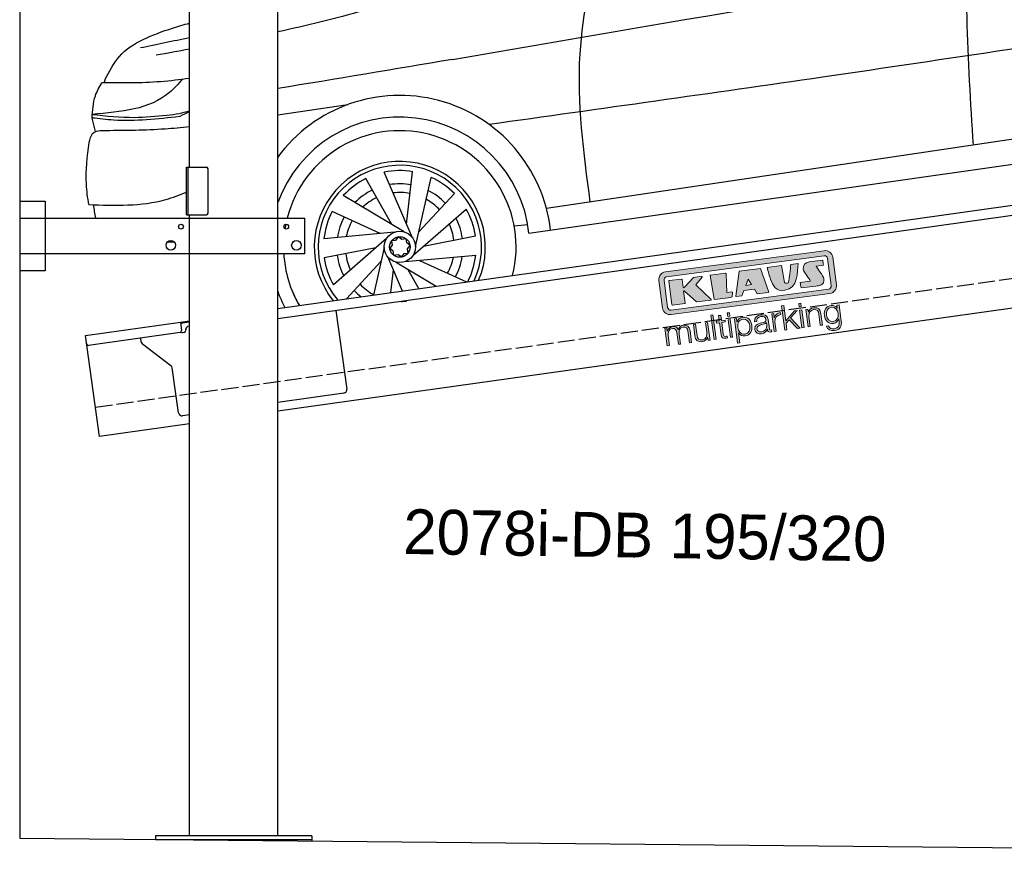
# Model space of a CAD drawing. Extents: x 524 to 6324, y 115 to 5440.
# Tile 1 of 3: x 524 to 3424, y 254 to 2701. Entities that reach past the tile are written whole.
import ezdxf

# ---------------------------------------------------------------- set-up
doc = ezdxf.new("R2010")
doc.units = 0
doc.header["$LTSCALE"] = 10
doc.header["$MEASUREMENT"] = 0
doc.linetypes.add('GEN3', pattern=[6.25, 5, -1.25])
doc.layers.get('0').update_dxf_attribs({"linetype": 'CONTINUOUS'})
doc.layers.add('3', color=6, linetype='GEN3')
doc.layers.add('CAR', color=1, linetype='CONTINUOUS')
doc.layers.add('AM_0', color=7, linetype='CONTINUOUS', lineweight=30)
doc.layers.add('Logo', color=7, linetype='CONTINUOUS', lineweight=25)

# ---------------------------------------------------------------- blocks, each defined once
blk = doc.blocks.new('KLAUS')
at = {"layer": 'Logo'}
h = blk.add_hatch(color=8, dxfattribs=at)
h.dxf.hatch_style = 2
edge = h.paths.add_edge_path()
edge.add_spline(control_points=[(3.6, 29.09), (2.88, 29.09), (2.3, 28.51), (2.3, 27.8), (2.3, 27.8), (2.3, 16.11), (2.3, 16.11), (2.3, 15.39), (2.88, 14.81), (3.6, 14.81), (3.6, 14.81), (71.16, 14.81), (71.16, 14.81), (71.88, 14.81), (72.46, 15.39), (72.46, 16.11), (72.46, 16.11), (72.46, 27.8), (72.46, 27.8), (72.46, 28.51), (71.88, 29.09), (71.16, 29.09), (71.16, 29.09), (3.6, 29.09), (3.6, 29.09), (3.6, 29.09), (3.6, 29.09), (3.6, 29.09)], knot_values=[0, 0, 0, 0, 1, 1, 1, 2, 2, 2, 3, 3, 3, 4, 4, 4, 5, 5, 5, 6, 6, 6, 7, 7, 7, 8, 8, 8, 9, 9, 9, 9], degree=3, periodic=0)
edge = h.paths.add_edge_path()
edge.add_spline(control_points=[(3.35, 31.23), (3.35, 31.23), (71.47, 31.23), (71.47, 31.23), (73.26, 31.23), (74.71, 29.77), (74.71, 27.99), (74.71, 27.99), (74.71, 16.17), (74.71, 16.17), (74.71, 14.38), (73.26, 12.93), (71.47, 12.93), (71.47, 12.93), (3.35, 12.93), (3.35, 12.93), (1.56, 12.93), (0.11, 14.38), (0.11, 16.17), (0.11, 16.17), (0.11, 27.99), (0.11, 27.99), (0.11, 29.77), (1.56, 31.23), (3.35, 31.23), (3.35, 31.23), (3.35, 31.23), (3.35, 31.23)], knot_values=[0, 0, 0, 0, 1, 1, 1, 2, 2, 2, 3, 3, 3, 4, 4, 4, 5, 5, 5, 6, 6, 6, 7, 7, 7, 8, 8, 8, 9, 9, 9, 9], degree=3, periodic=0)
h = blk.add_hatch(color=8, dxfattribs=at)
h.dxf.hatch_style = 2
edge = h.paths.add_edge_path()
edge.add_spline(control_points=[(4.5, 27.33), (4.5, 27.33), (9.7, 27.33), (9.7, 27.33), (9.84, 27.33), (9.96, 27.22), (9.96, 27.08), (9.96, 27.08), (9.96, 23.69), (9.96, 23.69), (9.96, 23.69), (9.94, 23.64), (10.04, 23.59), (10.14, 23.53), (10.2, 23.57), (10.2, 23.57), (10.2, 23.57), (10.51, 23.75), (10.51, 23.75), (10.51, 23.75), (14.94, 27.33), (14.94, 27.33), (14.94, 27.33), (18.41, 27.33), (18.41, 27.33), (18.41, 27.33), (18.49, 27.33), (18.56, 27.2), (18.65, 27.04), (18.53, 26.91), (18.53, 26.91), (18.53, 26.91), (15.49, 24.11), (15.49, 24.11), (15.49, 24.11), (21.14, 17.06), (21.14, 17.06), (21.14, 17.06), (21.13, 16.91), (21.13, 16.91), (21.08, 16.84), (20.99, 16.82), (20.99, 16.82), (20.99, 16.82), (14.7, 16.82), (14.7, 16.82), (14.7, 16.82), (10.26, 22.17), (10.26, 22.17), (10.26, 22.17), (10.19, 22.24), (10.08, 22.21), (9.97, 22.18), (9.96, 22.11), (9.96, 22.11), (9.96, 22.11), (9.96, 17.08), (9.96, 17.08), (9.96, 16.94), (9.84, 16.82), (9.7, 16.82), (9.7, 16.82), (4.5, 16.82), (4.5, 16.82), (4.36, 16.82), (4.25, 16.94), (4.25, 17.08), (4.25, 17.08), (4.25, 27.08), (4.25, 27.08), (4.25, 27.22), (4.36, 27.33), (4.5, 27.33), (4.5, 27.33), (4.5, 27.33), (4.5, 27.33)], knot_values=[0, 0, 0, 0, 1, 1, 1, 2, 2, 2, 3, 3, 3, 4, 4, 4, 5, 5, 5, 6, 6, 6, 7, 7, 7, 8, 8, 8, 9, 9, 9, 10, 10, 10, 11, 11, 11, 12, 12, 12, 13, 13, 13, 14, 14, 14, 15, 15, 15, 16, 16, 16, 17, 17, 17, 18, 18, 18, 19, 19, 19, 20, 20, 20, 21, 21, 21, 22, 22, 22, 23, 23, 23, 24, 24, 24, 25, 25, 25, 25], degree=3, periodic=0)
h = blk.add_hatch(color=8, dxfattribs=at)
h.dxf.hatch_style = 2
h.paths.add_polyline_path([(22.42, 17.06), (21.97, 27.15), (22.24, 27.33), (28.55, 27.33), (28.86, 26.97), (28.01, 19.08), (30.26, 19.07), (30.44, 18.95), (30.08, 16.95), (29.49, 16.82), (22.6, 16.82)])
h = blk.add_hatch(color=8, dxfattribs=at)
h.paths.add_polyline_path([(36.52, 21.01), (38.93, 21.01), (37.87, 23.57)])
h.paths.add_polyline_path([(34.52, 27.33), (43.65, 27.33), (45.76, 16.94), (45.57, 16.82), (40.83, 16.82), (39.89, 18.95), (35.42, 18.95), (34.27, 16.82), (31.78, 16.82), (31.66, 17)])
h = blk.add_hatch(color=8, dxfattribs=at)
h.dxf.hatch_style = 2
edge = h.paths.add_edge_path()
edge.add_spline(control_points=[(52.69, 27.32), (52.69, 27.32), (52.88, 20.14), (52.88, 20.14), (53.01, 19.89), (53.2, 19.77), (53.43, 19.71), (53.91, 19.59), (54.43, 19.57), (54.64, 20.03), (55.23, 21.34), (56.27, 25.45), (56.6, 27.33), (56.6, 27.33), (59.77, 27.33), (59.77, 27.33), (58.77, 23.9), (58.56, 16.82), (52.63, 16.76), (48.72, 16.72), (48.01, 19.35), (47.27, 22.24), (46.89, 23.68), (46.54, 27.33), (46.54, 27.33), (46.54, 27.33), (52.69, 27.32), (52.69, 27.32), (52.69, 27.32), (52.69, 27.32), (52.69, 27.32)], knot_values=[0, 0, 0, 0, 1, 1, 1, 2, 2, 2, 3, 3, 3, 4, 4, 4, 5, 5, 5, 6, 6, 6, 7, 7, 7, 8, 8, 8, 9, 9, 9, 10, 10, 10, 10], degree=3, periodic=0)
h = blk.add_hatch(color=8, dxfattribs=at)
h.dxf.hatch_style = 2
edge = h.paths.add_edge_path()
edge.add_spline(control_points=[(64.46, 27.33), (64.46, 27.33), (70.31, 27.33), (70.31, 27.33), (70.31, 26.52), (70.31, 26.02), (70.31, 25.12), (70.31, 25.12), (67.3, 25.12), (67.3, 25.12), (67.24, 25.04), (67.25, 25.11), (67.25, 24.91), (67.25, 24.88), (69.73, 20.38), (69.73, 19.57), (69.73, 16.4), (67.22, 16.81), (65.9, 16.82), (65.9, 16.82), (59.59, 16.82), (59.59, 16.82), (59.59, 17.76), (59.59, 18.23), (59.59, 19.14), (59.59, 19.14), (63.75, 19.14), (63.75, 19.14), (63.82, 19.22), (63.81, 19.11), (63.81, 19.31), (63.81, 20.32), (61.58, 23.06), (61.58, 24.63), (61.58, 26.33), (62.83, 27.34), (64.46, 27.33), (64.46, 27.33), (64.46, 27.33), (64.46, 27.33)], knot_values=[0, 0, 0, 0, 1, 1, 1, 2, 2, 2, 3, 3, 3, 4, 4, 4, 5, 5, 5, 6, 6, 6, 7, 7, 7, 8, 8, 8, 9, 9, 9, 10, 10, 10, 11, 11, 11, 12, 12, 12, 13, 13, 13, 13], degree=3, periodic=0)
h = blk.add_hatch(color=30, dxfattribs=at)
h.dxf.hatch_style = 2
h.paths.add_polyline_path([(20.07, 0), (20.99, 0), (20.99, 10.45), (20.07, 10.45)])
h = blk.add_hatch(color=30, dxfattribs=at)
h.dxf.hatch_style = 2
edge = h.paths.add_edge_path()
edge.add_spline(control_points=[(24.22, 9.82), (24.22, 9.82), (23.3, 9.82), (23.3, 9.82), (23.3, 9.82), (23.3, 7.55), (23.3, 7.55), (23.3, 7.55), (21.98, 7.55), (21.98, 7.55), (21.98, 7.55), (21.98, 6.78), (21.98, 6.78), (21.98, 6.78), (23.3, 6.78), (23.3, 6.78), (23.3, 6.78), (23.3, 1.61), (23.3, 1.61), (23.28, 0.32), (23.71, -0.09), (24.94, -0.09), (25.22, -0.09), (25.48, -0.06), (25.76, -0.06), (25.76, -0.06), (25.76, 0.73), (25.76, 0.73), (25.5, 0.7), (25.23, 0.69), (24.97, 0.69), (24.31, 0.73), (24.22, 1.08), (24.22, 1.68), (24.22, 1.68), (24.22, 6.78), (24.22, 6.78), (24.22, 6.78), (25.76, 6.78), (25.76, 6.78), (25.76, 6.78), (25.76, 7.55), (25.76, 7.55), (25.76, 7.55), (24.22, 7.55), (24.22, 7.55), (24.22, 7.55), (24.22, 9.82), (24.22, 9.82), (24.22, 9.82), (24.22, 9.82), (24.22, 9.82)], knot_values=[0, 0, 0, 0, 1, 1, 1, 2, 2, 2, 3, 3, 3, 4, 4, 4, 5, 5, 5, 6, 6, 6, 7, 7, 7, 8, 8, 8, 9, 9, 9, 10, 10, 10, 11, 11, 11, 12, 12, 12, 13, 13, 13, 14, 14, 14, 15, 15, 15, 16, 16, 16, 17, 17, 17, 17], degree=3, periodic=0)
h = blk.add_hatch(color=30, dxfattribs=at)
h.paths.add_polyline_path([(27.1, 0), (28.03, 0), (28.03, 7.55), (27.1, 7.55)])
h.paths.add_polyline_path([(27.1, 8.98), (28.03, 8.98), (28.03, 10.45), (27.1, 10.45)])
h = blk.add_hatch(color=30, dxfattribs=at)
h.dxf.hatch_style = 2
h.paths.add_polyline_path([(50.4, 0), (51.32, 0), (51.32, 2.87), (52.82, 4.11), (55.8, 0), (56.96, 0), (53.52, 4.76), (56.74, 7.55), (55.51, 7.55), (51.32, 3.89), (51.32, 10.45), (50.4, 10.45)])
h = blk.add_hatch(color=30, dxfattribs=at)
h.paths.add_polyline_path([(57.74, 0), (58.66, 0), (58.66, 7.55), (57.74, 7.55)])
h.paths.add_polyline_path([(57.74, 8.98), (58.66, 8.98), (58.66, 10.45), (57.74, 10.45)])
h = blk.add_hatch(color=30, dxfattribs=at)
h.dxf.hatch_style = 2
edge = h.paths.add_edge_path()
edge.add_spline(control_points=[(0, 0), (0, 0), (0.92, 0), (0.92, 0), (0.92, 0), (0.92, 4.22), (0.92, 4.22), (0.94, 5.8), (1.58, 7), (3.18, 7), (4.35, 7), (4.77, 6.15), (4.76, 5.12), (4.76, 5.12), (4.76, 0), (4.76, 0), (4.76, 0), (5.68, 0), (5.68, 0), (5.68, 0), (5.68, 4.27), (5.68, 4.27), (5.68, 5.68), (6.14, 7), (7.73, 7), (9.05, 7), (9.52, 6.32), (9.52, 5.08), (9.52, 5.08), (9.52, 0), (9.52, 0), (9.52, 0), (10.44, 0), (10.44, 0), (10.44, 0), (10.44, 5.12), (10.44, 5.12), (10.44, 6.91), (9.59, 7.77), (7.94, 7.77), (6.94, 7.77), (5.99, 7.29), (5.54, 6.3), (5.26, 7.29), (4.36, 7.77), (3.37, 7.77), (2.17, 7.77), (1.38, 7.19), (0.89, 6.28), (0.89, 6.28), (0.85, 6.28), (0.85, 6.28), (0.85, 6.28), (0.85, 7.55), (0.85, 7.55), (0.85, 7.55), (0, 7.55), (0, 7.55), (0, 7.55), (0, 0), (0, 0), (0, 0), (0, 0), (0, 0)], knot_values=[0, 0, 0, 0, 1, 1, 1, 2, 2, 2, 3, 3, 3, 4, 4, 4, 5, 5, 5, 6, 6, 6, 7, 7, 7, 8, 8, 8, 9, 9, 9, 10, 10, 10, 11, 11, 11, 12, 12, 12, 13, 13, 13, 14, 14, 14, 15, 15, 15, 16, 16, 16, 17, 17, 17, 18, 18, 18, 19, 19, 19, 20, 20, 20, 21, 21, 21, 21], degree=3, periodic=0)
h = blk.add_hatch(color=30, dxfattribs=at)
h.dxf.hatch_style = 2
edge = h.paths.add_edge_path()
edge.add_spline(control_points=[(18.31, 7.55), (18.31, 7.55), (17.39, 7.55), (17.39, 7.55), (17.39, 7.55), (17.39, 3.59), (17.39, 3.59), (17.39, 2.05), (16.7, 0.56), (15.12, 0.56), (13.66, 0.56), (13.15, 1.27), (13.1, 2.64), (13.1, 2.64), (13.1, 7.55), (13.1, 7.55), (13.1, 7.55), (12.18, 7.55), (12.18, 7.55), (12.18, 7.55), (12.18, 2.65), (12.18, 2.65), (12.18, 0.89), (12.93, -0.22), (14.83, -0.22), (15.96, -0.22), (16.95, 0.35), (17.44, 1.36), (17.44, 1.36), (17.47, 1.36), (17.47, 1.36), (17.47, 1.36), (17.47, 0), (17.47, 0), (17.47, 0), (18.31, 0), (18.31, 0), (18.31, 0), (18.31, 7.55), (18.31, 7.55), (18.31, 7.55), (18.31, 7.55), (18.31, 7.55)], knot_values=[0, 0, 0, 0, 1, 1, 1, 2, 2, 2, 3, 3, 3, 4, 4, 4, 5, 5, 5, 6, 6, 6, 7, 7, 7, 8, 8, 8, 9, 9, 9, 10, 10, 10, 11, 11, 11, 12, 12, 12, 13, 13, 13, 14, 14, 14, 14], degree=3, periodic=0)
h = blk.add_hatch(color=30, dxfattribs=at)
edge = h.paths.add_edge_path()
edge.add_spline(control_points=[(35.84, 3.78), (35.84, 2.21), (35.12, 0.56), (33.37, 0.56), (31.4, 0.56), (30.72, 2.21), (30.72, 3.78), (30.72, 5.49), (31.33, 7), (33.37, 7), (35.12, 7), (35.84, 5.34), (35.84, 3.78), (35.84, 3.78), (35.84, 3.78), (35.84, 3.78)], knot_values=[0, 0, 0, 0, 1, 1, 1, 2, 2, 2, 3, 3, 3, 4, 4, 4, 5, 5, 5, 5], degree=3, periodic=0)
edge = h.paths.add_edge_path()
edge.add_spline(control_points=[(29.79, -2.8), (29.79, -2.8), (30.72, -2.8), (30.72, -2.8), (30.72, -2.8), (30.72, 1.43), (30.72, 1.43), (30.72, 1.43), (30.74, 1.43), (30.74, 1.43), (31.14, 0.35), (32.24, -0.22), (33.37, -0.22), (35.66, -0.22), (36.76, 1.64), (36.76, 3.78), (36.76, 5.91), (35.66, 7.77), (33.37, 7.77), (32.15, 7.77), (31.1, 7.14), (30.67, 6.12), (30.67, 6.12), (30.64, 6.12), (30.64, 6.12), (30.64, 6.12), (30.64, 7.55), (30.64, 7.55), (30.64, 7.55), (29.79, 7.55), (29.79, 7.55), (29.79, 7.55), (29.79, -2.8), (29.79, -2.8), (29.79, -2.8), (29.79, -2.8), (29.79, -2.8)], knot_values=[0, 0, 0, 0, 1, 1, 1, 2, 2, 2, 3, 3, 3, 4, 4, 4, 5, 5, 5, 6, 6, 6, 7, 7, 7, 8, 8, 8, 9, 9, 9, 10, 10, 10, 11, 11, 11, 12, 12, 12, 12], degree=3, periodic=0)
h = blk.add_hatch(color=30, dxfattribs=at)
edge = h.paths.add_edge_path()
edge.add_spline(control_points=[(43.03, 2.93), (43.04, 1.45), (41.8, 0.56), (40.39, 0.56), (39.53, 0.56), (38.71, 1.13), (38.71, 2.05), (38.71, 3.53), (40.66, 3.51), (42.22, 3.79), (42.47, 3.84), (42.88, 3.91), (43, 4.13), (43, 4.13), (43.03, 4.13), (43.03, 4.13), (43.03, 4.13), (43.03, 2.93), (43.03, 2.93), (43.03, 2.93), (43.03, 2.93), (43.03, 2.93)], knot_values=[0, 0, 0, 0, 1, 1, 1, 2, 2, 2, 3, 3, 3, 4, 4, 4, 5, 5, 5, 6, 6, 6, 7, 7, 7, 7], degree=3, periodic=0)
edge = h.paths.add_edge_path()
edge.add_spline(control_points=[(39.03, 5.24), (39.06, 6.47), (39.91, 7), (41.05, 7), (42.14, 7), (43.03, 6.69), (43.03, 5.45), (43.03, 4.61), (42.6, 4.51), (41.84, 4.42), (39.85, 4.19), (37.79, 4.11), (37.79, 1.99), (37.79, 0.47), (38.93, -0.22), (40.32, -0.22), (41.77, -0.22), (42.43, 0.34), (43.07, 1.32), (43.07, 1.32), (43.1, 1.32), (43.1, 1.32), (43.1, 0.53), (43.25, 0), (44.19, 0), (44.43, 0), (44.58, 0.01), (44.79, 0.06), (44.79, 0.06), (44.79, 0.83), (44.79, 0.83), (44.71, 0.81), (44.6, 0.78), (44.49, 0.78), (44.13, 0.78), (43.95, 0.98), (43.95, 1.33), (43.95, 1.33), (43.95, 5.34), (43.95, 5.34), (43.95, 7.36), (42.5, 7.77), (41.17, 7.77), (39.44, 7.77), (38.2, 7.01), (38.11, 5.24), (38.11, 5.24), (39.03, 5.24), (39.03, 5.24), (39.03, 5.24), (39.03, 5.24), (39.03, 5.24)], knot_values=[0, 0, 0, 0, 1, 1, 1, 2, 2, 2, 3, 3, 3, 4, 4, 4, 5, 5, 5, 6, 6, 6, 7, 7, 7, 8, 8, 8, 9, 9, 9, 10, 10, 10, 11, 11, 11, 12, 12, 12, 13, 13, 13, 14, 14, 14, 15, 15, 15, 16, 16, 16, 17, 17, 17, 17], degree=3, periodic=0)
h = blk.add_hatch(color=30, dxfattribs=at)
h.dxf.hatch_style = 2
edge = h.paths.add_edge_path()
edge.add_spline(control_points=[(45.79, 0), (45.79, 0), (46.71, 0), (46.71, 0), (46.71, 0), (46.71, 4.03), (46.71, 4.03), (46.71, 5.59), (47.85, 6.82), (49.52, 6.73), (49.52, 6.73), (49.52, 7.66), (49.52, 7.66), (48.16, 7.72), (47.14, 7), (46.67, 5.78), (46.67, 5.78), (46.64, 5.78), (46.64, 5.78), (46.64, 5.78), (46.64, 7.55), (46.64, 7.55), (46.64, 7.55), (45.79, 7.55), (45.79, 7.55), (45.79, 7.55), (45.79, 0), (45.79, 0), (45.79, 0), (45.79, 0), (45.79, 0)], knot_values=[0, 0, 0, 0, 1, 1, 1, 2, 2, 2, 3, 3, 3, 4, 4, 4, 5, 5, 5, 6, 6, 6, 7, 7, 7, 8, 8, 8, 9, 9, 9, 10, 10, 10, 10], degree=3, periodic=0)
h = blk.add_hatch(color=30, dxfattribs=at)
h.dxf.hatch_style = 2
edge = h.paths.add_edge_path()
edge.add_spline(control_points=[(60.41, 0), (60.41, 0), (61.33, 0), (61.33, 0), (61.33, 0), (61.33, 4.41), (61.33, 4.41), (61.36, 5.89), (62.24, 7), (63.7, 7), (65.2, 7), (65.62, 6.02), (65.62, 4.71), (65.62, 4.71), (65.62, 0), (65.62, 0), (65.62, 0), (66.54, 0), (66.54, 0), (66.54, 0), (66.54, 4.86), (66.54, 4.86), (66.54, 6.66), (65.9, 7.77), (63.78, 7.77), (62.71, 7.77), (61.7, 7.16), (61.36, 6.25), (61.36, 6.25), (61.33, 6.25), (61.33, 6.25), (61.33, 6.25), (61.33, 7.55), (61.33, 7.55), (61.33, 7.55), (60.41, 7.55), (60.41, 7.55), (60.41, 7.55), (60.41, 0), (60.41, 0), (60.41, 0), (60.41, 0), (60.41, 0)], knot_values=[0, 0, 0, 0, 1, 1, 1, 2, 2, 2, 3, 3, 3, 4, 4, 4, 5, 5, 5, 6, 6, 6, 7, 7, 7, 8, 8, 8, 9, 9, 9, 10, 10, 10, 11, 11, 11, 12, 12, 12, 13, 13, 13, 14, 14, 14, 14], degree=3, periodic=0)
h = blk.add_hatch(color=30, dxfattribs=at)
edge = h.paths.add_edge_path()
edge.add_spline(control_points=[(71.32, 0.86), (69.62, 0.86), (68.83, 2.34), (68.83, 3.86), (68.83, 5.43), (69.56, 7), (71.32, 7), (73.06, 7), (73.75, 5.34), (73.75, 3.86), (73.75, 2.33), (72.91, 0.86), (71.32, 0.86), (71.32, 0.86), (71.32, 0.86), (71.32, 0.86)], knot_values=[0, 0, 0, 0, 1, 1, 1, 2, 2, 2, 3, 3, 3, 4, 4, 4, 5, 5, 5, 5], degree=3, periodic=0)
edge = h.paths.add_edge_path()
edge.add_spline(control_points=[(74.67, 7.55), (74.67, 7.55), (73.75, 7.55), (73.75, 7.55), (73.75, 7.55), (73.75, 6.25), (73.75, 6.25), (73.75, 6.25), (73.72, 6.25), (73.72, 6.25), (73.35, 7.09), (72.41, 7.77), (71.32, 7.77), (69.13, 7.77), (67.9, 6.05), (67.9, 3.97), (67.9, 1.82), (68.9, 0.09), (71.32, 0.09), (72.4, 0.09), (73.29, 0.72), (73.72, 1.64), (73.72, 1.64), (73.75, 1.64), (73.75, 1.64), (73.75, 1.64), (73.75, 0.61), (73.75, 0.61), (73.75, -1.23), (73.01, -2.24), (71.32, -2.24), (70.29, -2.24), (69.31, -1.85), (69.1, -0.73), (69.1, -0.73), (68.18, -0.73), (68.18, -0.73), (68.31, -2.34), (69.81, -3.02), (71.32, -3.02), (73.79, -3.02), (74.65, -1.64), (74.67, 0.61), (74.67, 0.61), (74.67, 7.55), (74.67, 7.55), (74.67, 7.55), (74.67, 7.55), (74.67, 7.55)], knot_values=[0, 0, 0, 0, 1, 1, 1, 2, 2, 2, 3, 3, 3, 4, 4, 4, 5, 5, 5, 6, 6, 6, 7, 7, 7, 8, 8, 8, 9, 9, 9, 10, 10, 10, 11, 11, 11, 12, 12, 12, 13, 13, 13, 14, 14, 14, 15, 15, 15, 16, 16, 16, 16], degree=3, periodic=0)
at = {"layer": 'Logo', "lineweight": 0}
for points in [[(22.42, 17.06), (21.97, 27.15), (22.24, 27.33), (28.55, 27.33), (28.86, 26.97), (28.01, 19.08), (30.26, 19.07), (30.44, 18.95), (30.08, 16.95), (29.49, 16.82), (22.6, 16.82), (22.42, 17.06), (22.42, 17.06)], [(34.52, 27.33), (43.65, 27.33), (45.76, 16.94), (45.57, 16.82), (40.83, 16.82), (39.89, 18.95), (35.42, 18.95), (34.27, 16.82), (31.78, 16.82), (31.66, 17), (34.52, 27.33), (34.52, 27.33)], [(36.52, 21.01), (38.93, 21.01), (37.87, 23.57), (36.52, 21.01), (36.52, 21.01)], [(20.07, 0), (20.99, 0), (20.99, 10.45), (20.07, 10.45), (20.07, 0), (20.07, 0)], [(27.1, 8.98), (28.03, 8.98), (28.03, 10.45), (27.1, 10.45), (27.1, 8.98), (27.1, 8.98)], [(50.4, 0), (51.32, 0), (51.32, 2.87), (52.82, 4.11), (55.8, 0), (56.96, 0), (53.52, 4.76), (56.74, 7.55), (55.51, 7.55), (51.32, 3.89), (51.32, 10.45), (50.4, 10.45), (50.4, 0), (50.4, 0)], [(57.74, 8.98), (58.66, 8.98), (58.66, 10.45), (57.74, 10.45), (57.74, 8.98), (57.74, 8.98)], [(27.1, 0), (28.03, 0), (28.03, 7.55), (27.1, 7.55), (27.1, 0), (27.1, 0)], [(57.74, 0), (58.66, 0), (58.66, 7.55), (57.74, 7.55), (57.74, 0), (57.74, 0)]]:
    blk.add_lwpolyline(points, dxfattribs=at)
for points, knots in [([(3.35, 31.23), (3.35, 31.23), (71.47, 31.23), (71.47, 31.23), (73.26, 31.23), (74.71, 29.77), (74.71, 27.99), (74.71, 27.99), (74.71, 16.17), (74.71, 16.17), (74.71, 14.38), (73.26, 12.93), (71.47, 12.93), (71.47, 12.93), (3.35, 12.93), (3.35, 12.93), (1.56, 12.93), (0.11, 14.38), (0.11, 16.17), (0.11, 16.17), (0.11, 27.99), (0.11, 27.99), (0.11, 29.77), (1.56, 31.23), (3.35, 31.23), (3.35, 31.23), (3.35, 31.23), (3.35, 31.23)], [0, 0, 0, 0, 1, 1, 1, 2, 2, 2, 3, 3, 3, 4, 4, 4, 5, 5, 5, 6, 6, 6, 7, 7, 7, 8, 8, 8, 9, 9, 9, 9]), ([(3.6, 29.09), (2.88, 29.09), (2.3, 28.51), (2.3, 27.8), (2.3, 27.8), (2.3, 16.11), (2.3, 16.11), (2.3, 15.39), (2.88, 14.81), (3.6, 14.81), (3.6, 14.81), (71.16, 14.81), (71.16, 14.81), (71.88, 14.81), (72.46, 15.39), (72.46, 16.11), (72.46, 16.11), (72.46, 27.8), (72.46, 27.8), (72.46, 28.51), (71.88, 29.09), (71.16, 29.09), (71.16, 29.09), (3.6, 29.09), (3.6, 29.09), (3.6, 29.09), (3.6, 29.09), (3.6, 29.09)], [0, 0, 0, 0, 1, 1, 1, 2, 2, 2, 3, 3, 3, 4, 4, 4, 5, 5, 5, 6, 6, 6, 7, 7, 7, 8, 8, 8, 9, 9, 9, 9]), ([(4.5, 27.33), (4.5, 27.33), (9.7, 27.33), (9.7, 27.33), (9.84, 27.33), (9.96, 27.22), (9.96, 27.08), (9.96, 27.08), (9.96, 23.69), (9.96, 23.69), (9.96, 23.69), (9.94, 23.64), (10.04, 23.59), (10.14, 23.53), (10.2, 23.57), (10.2, 23.57), (10.2, 23.57), (10.51, 23.75), (10.51, 23.75), (10.51, 23.75), (14.94, 27.33), (14.94, 27.33), (14.94, 27.33), (18.41, 27.33), (18.41, 27.33), (18.41, 27.33), (18.49, 27.33), (18.56, 27.2), (18.65, 27.04), (18.53, 26.91), (18.53, 26.91), (18.53, 26.91), (15.49, 24.11), (15.49, 24.11), (15.49, 24.11), (21.14, 17.06), (21.14, 17.06), (21.14, 17.06), (21.13, 16.91), (21.13, 16.91), (21.08, 16.84), (20.99, 16.82), (20.99, 16.82), (20.99, 16.82), (14.7, 16.82), (14.7, 16.82), (14.7, 16.82), (10.26, 22.17), (10.26, 22.17), (10.26, 22.17), (10.19, 22.24), (10.08, 22.21), (9.97, 22.18), (9.96, 22.11), (9.96, 22.11), (9.96, 22.11), (9.96, 17.08), (9.96, 17.08), (9.96, 16.94), (9.84, 16.82), (9.7, 16.82), (9.7, 16.82), (4.5, 16.82), (4.5, 16.82), (4.36, 16.82), (4.25, 16.94), (4.25, 17.08), (4.25, 17.08), (4.25, 27.08), (4.25, 27.08), (4.25, 27.22), (4.36, 27.33), (4.5, 27.33), (4.5, 27.33), (4.5, 27.33), (4.5, 27.33)], [0, 0, 0, 0, 1, 1, 1, 2, 2, 2, 3, 3, 3, 4, 4, 4, 5, 5, 5, 6, 6, 6, 7, 7, 7, 8, 8, 8, 9, 9, 9, 10, 10, 10, 11, 11, 11, 12, 12, 12, 13, 13, 13, 14, 14, 14, 15, 15, 15, 16, 16, 16, 17, 17, 17, 18, 18, 18, 19, 19, 19, 20, 20, 20, 21, 21, 21, 22, 22, 22, 23, 23, 23, 24, 24, 24, 25, 25, 25, 25]), ([(52.69, 27.32), (52.69, 27.32), (52.88, 20.14), (52.88, 20.14), (53.01, 19.89), (53.2, 19.77), (53.43, 19.71), (53.91, 19.59), (54.43, 19.57), (54.64, 20.03), (55.23, 21.34), (56.27, 25.45), (56.6, 27.33), (56.6, 27.33), (59.77, 27.33), (59.77, 27.33), (58.77, 23.9), (58.56, 16.82), (52.63, 16.76), (48.72, 16.72), (48.01, 19.35), (47.27, 22.24), (46.89, 23.68), (46.54, 27.33), (46.54, 27.33), (46.54, 27.33), (52.69, 27.32), (52.69, 27.32), (52.69, 27.32), (52.69, 27.32), (52.69, 27.32)], [0, 0, 0, 0, 1, 1, 1, 2, 2, 2, 3, 3, 3, 4, 4, 4, 5, 5, 5, 6, 6, 6, 7, 7, 7, 8, 8, 8, 9, 9, 9, 10, 10, 10, 10]), ([(64.46, 27.33), (64.46, 27.33), (70.31, 27.33), (70.31, 27.33), (70.31, 26.52), (70.31, 26.02), (70.31, 25.12), (70.31, 25.12), (67.3, 25.12), (67.3, 25.12), (67.24, 25.04), (67.25, 25.11), (67.25, 24.91), (67.25, 24.88), (69.73, 20.38), (69.73, 19.57), (69.73, 16.4), (67.22, 16.81), (65.9, 16.82), (65.9, 16.82), (59.59, 16.82), (59.59, 16.82), (59.59, 17.76), (59.59, 18.23), (59.59, 19.14), (59.59, 19.14), (63.75, 19.14), (63.75, 19.14), (63.82, 19.22), (63.81, 19.11), (63.81, 19.31), (63.81, 20.32), (61.58, 23.06), (61.58, 24.63), (61.58, 26.33), (62.83, 27.34), (64.46, 27.33), (64.46, 27.33), (64.46, 27.33), (64.46, 27.33)], [0, 0, 0, 0, 1, 1, 1, 2, 2, 2, 3, 3, 3, 4, 4, 4, 5, 5, 5, 6, 6, 6, 7, 7, 7, 8, 8, 8, 9, 9, 9, 10, 10, 10, 11, 11, 11, 12, 12, 12, 13, 13, 13, 13]), ([(24.22, 9.82), (24.22, 9.82), (23.3, 9.82), (23.3, 9.82), (23.3, 9.82), (23.3, 7.55), (23.3, 7.55), (23.3, 7.55), (21.98, 7.55), (21.98, 7.55), (21.98, 7.55), (21.98, 6.78), (21.98, 6.78), (21.98, 6.78), (23.3, 6.78), (23.3, 6.78), (23.3, 6.78), (23.3, 1.61), (23.3, 1.61), (23.28, 0.32), (23.71, -0.09), (24.94, -0.09), (25.22, -0.09), (25.48, -0.06), (25.76, -0.06), (25.76, -0.06), (25.76, 0.73), (25.76, 0.73), (25.5, 0.7), (25.23, 0.69), (24.97, 0.69), (24.31, 0.73), (24.22, 1.08), (24.22, 1.68), (24.22, 1.68), (24.22, 6.78), (24.22, 6.78), (24.22, 6.78), (25.76, 6.78), (25.76, 6.78), (25.76, 6.78), (25.76, 7.55), (25.76, 7.55), (25.76, 7.55), (24.22, 7.55), (24.22, 7.55), (24.22, 7.55), (24.22, 9.82), (24.22, 9.82), (24.22, 9.82), (24.22, 9.82), (24.22, 9.82)], [0, 0, 0, 0, 1, 1, 1, 2, 2, 2, 3, 3, 3, 4, 4, 4, 5, 5, 5, 6, 6, 6, 7, 7, 7, 8, 8, 8, 9, 9, 9, 10, 10, 10, 11, 11, 11, 12, 12, 12, 13, 13, 13, 14, 14, 14, 15, 15, 15, 16, 16, 16, 17, 17, 17, 17]), ([(0, 0), (0, 0), (0.92, 0), (0.92, 0), (0.92, 0), (0.92, 4.22), (0.92, 4.22), (0.94, 5.8), (1.58, 7), (3.18, 7), (4.35, 7), (4.77, 6.15), (4.76, 5.12), (4.76, 5.12), (4.76, 0), (4.76, 0), (4.76, 0), (5.68, 0), (5.68, 0), (5.68, 0), (5.68, 4.27), (5.68, 4.27), (5.68, 5.68), (6.14, 7), (7.73, 7), (9.05, 7), (9.52, 6.32), (9.52, 5.08), (9.52, 5.08), (9.52, 0), (9.52, 0), (9.52, 0), (10.44, 0), (10.44, 0), (10.44, 0), (10.44, 5.12), (10.44, 5.12), (10.44, 6.91), (9.59, 7.77), (7.94, 7.77), (6.94, 7.77), (5.99, 7.29), (5.54, 6.3), (5.26, 7.29), (4.36, 7.77), (3.37, 7.77), (2.17, 7.77), (1.38, 7.19), (0.89, 6.28), (0.89, 6.28), (0.85, 6.28), (0.85, 6.28), (0.85, 6.28), (0.85, 7.55), (0.85, 7.55), (0.85, 7.55), (0, 7.55), (0, 7.55), (0, 7.55), (0, 0), (0, 0), (0, 0), (0, 0), (0, 0)], [0, 0, 0, 0, 1, 1, 1, 2, 2, 2, 3, 3, 3, 4, 4, 4, 5, 5, 5, 6, 6, 6, 7, 7, 7, 8, 8, 8, 9, 9, 9, 10, 10, 10, 11, 11, 11, 12, 12, 12, 13, 13, 13, 14, 14, 14, 15, 15, 15, 16, 16, 16, 17, 17, 17, 18, 18, 18, 19, 19, 19, 20, 20, 20, 21, 21, 21, 21]), ([(18.31, 7.55), (18.31, 7.55), (17.39, 7.55), (17.39, 7.55), (17.39, 7.55), (17.39, 3.59), (17.39, 3.59), (17.39, 2.05), (16.7, 0.56), (15.12, 0.56), (13.66, 0.56), (13.15, 1.27), (13.1, 2.64), (13.1, 2.64), (13.1, 7.55), (13.1, 7.55), (13.1, 7.55), (12.18, 7.55), (12.18, 7.55), (12.18, 7.55), (12.18, 2.65), (12.18, 2.65), (12.18, 0.89), (12.93, -0.22), (14.83, -0.22), (15.96, -0.22), (16.95, 0.35), (17.44, 1.36), (17.44, 1.36), (17.47, 1.36), (17.47, 1.36), (17.47, 1.36), (17.47, 0), (17.47, 0), (17.47, 0), (18.31, 0), (18.31, 0), (18.31, 0), (18.31, 7.55), (18.31, 7.55), (18.31, 7.55), (18.31, 7.55), (18.31, 7.55)], [0, 0, 0, 0, 1, 1, 1, 2, 2, 2, 3, 3, 3, 4, 4, 4, 5, 5, 5, 6, 6, 6, 7, 7, 7, 8, 8, 8, 9, 9, 9, 10, 10, 10, 11, 11, 11, 12, 12, 12, 13, 13, 13, 14, 14, 14, 14]), ([(29.79, -2.8), (29.79, -2.8), (30.72, -2.8), (30.72, -2.8), (30.72, -2.8), (30.72, 1.43), (30.72, 1.43), (30.72, 1.43), (30.74, 1.43), (30.74, 1.43), (31.14, 0.35), (32.24, -0.22), (33.37, -0.22), (35.66, -0.22), (36.76, 1.64), (36.76, 3.78), (36.76, 5.91), (35.66, 7.77), (33.37, 7.77), (32.15, 7.77), (31.1, 7.14), (30.67, 6.12), (30.67, 6.12), (30.64, 6.12), (30.64, 6.12), (30.64, 6.12), (30.64, 7.55), (30.64, 7.55), (30.64, 7.55), (29.79, 7.55), (29.79, 7.55), (29.79, 7.55), (29.79, -2.8), (29.79, -2.8), (29.79, -2.8), (29.79, -2.8), (29.79, -2.8)], [0, 0, 0, 0, 1, 1, 1, 2, 2, 2, 3, 3, 3, 4, 4, 4, 5, 5, 5, 6, 6, 6, 7, 7, 7, 8, 8, 8, 9, 9, 9, 10, 10, 10, 11, 11, 11, 12, 12, 12, 12]), ([(35.84, 3.78), (35.84, 2.21), (35.12, 0.56), (33.37, 0.56), (31.4, 0.56), (30.72, 2.21), (30.72, 3.78), (30.72, 5.49), (31.33, 7), (33.37, 7), (35.12, 7), (35.84, 5.34), (35.84, 3.78), (35.84, 3.78), (35.84, 3.78), (35.84, 3.78)], [0, 0, 0, 0, 1, 1, 1, 2, 2, 2, 3, 3, 3, 4, 4, 4, 5, 5, 5, 5]), ([(39.03, 5.24), (39.06, 6.47), (39.91, 7), (41.05, 7), (42.14, 7), (43.03, 6.69), (43.03, 5.45), (43.03, 4.61), (42.6, 4.51), (41.84, 4.42), (39.85, 4.19), (37.79, 4.11), (37.79, 1.99), (37.79, 0.47), (38.93, -0.22), (40.32, -0.22), (41.77, -0.22), (42.43, 0.34), (43.07, 1.32), (43.07, 1.32), (43.1, 1.32), (43.1, 1.32), (43.1, 0.53), (43.25, 0), (44.19, 0), (44.43, 0), (44.58, 0.01), (44.79, 0.06), (44.79, 0.06), (44.79, 0.83), (44.79, 0.83), (44.71, 0.81), (44.6, 0.78), (44.49, 0.78), (44.13, 0.78), (43.95, 0.98), (43.95, 1.33), (43.95, 1.33), (43.95, 5.34), (43.95, 5.34), (43.95, 7.36), (42.5, 7.77), (41.17, 7.77), (39.44, 7.77), (38.2, 7.01), (38.11, 5.24), (38.11, 5.24), (39.03, 5.24), (39.03, 5.24), (39.03, 5.24), (39.03, 5.24), (39.03, 5.24)], [0, 0, 0, 0, 1, 1, 1, 2, 2, 2, 3, 3, 3, 4, 4, 4, 5, 5, 5, 6, 6, 6, 7, 7, 7, 8, 8, 8, 9, 9, 9, 10, 10, 10, 11, 11, 11, 12, 12, 12, 13, 13, 13, 14, 14, 14, 15, 15, 15, 16, 16, 16, 17, 17, 17, 17]), ([(45.79, 0), (45.79, 0), (46.71, 0), (46.71, 0), (46.71, 0), (46.71, 4.03), (46.71, 4.03), (46.71, 5.59), (47.85, 6.82), (49.52, 6.73), (49.52, 6.73), (49.52, 7.66), (49.52, 7.66), (48.16, 7.72), (47.14, 7), (46.67, 5.78), (46.67, 5.78), (46.64, 5.78), (46.64, 5.78), (46.64, 5.78), (46.64, 7.55), (46.64, 7.55), (46.64, 7.55), (45.79, 7.55), (45.79, 7.55), (45.79, 7.55), (45.79, 0), (45.79, 0), (45.79, 0), (45.79, 0), (45.79, 0)], [0, 0, 0, 0, 1, 1, 1, 2, 2, 2, 3, 3, 3, 4, 4, 4, 5, 5, 5, 6, 6, 6, 7, 7, 7, 8, 8, 8, 9, 9, 9, 10, 10, 10, 10]), ([(60.41, 0), (60.41, 0), (61.33, 0), (61.33, 0), (61.33, 0), (61.33, 4.41), (61.33, 4.41), (61.36, 5.89), (62.24, 7), (63.7, 7), (65.2, 7), (65.62, 6.02), (65.62, 4.71), (65.62, 4.71), (65.62, 0), (65.62, 0), (65.62, 0), (66.54, 0), (66.54, 0), (66.54, 0), (66.54, 4.86), (66.54, 4.86), (66.54, 6.66), (65.9, 7.77), (63.78, 7.77), (62.71, 7.77), (61.7, 7.16), (61.36, 6.25), (61.36, 6.25), (61.33, 6.25), (61.33, 6.25), (61.33, 6.25), (61.33, 7.55), (61.33, 7.55), (61.33, 7.55), (60.41, 7.55), (60.41, 7.55), (60.41, 7.55), (60.41, 0), (60.41, 0), (60.41, 0), (60.41, 0), (60.41, 0)], [0, 0, 0, 0, 1, 1, 1, 2, 2, 2, 3, 3, 3, 4, 4, 4, 5, 5, 5, 6, 6, 6, 7, 7, 7, 8, 8, 8, 9, 9, 9, 10, 10, 10, 11, 11, 11, 12, 12, 12, 13, 13, 13, 14, 14, 14, 14]), ([(74.67, 7.55), (74.67, 7.55), (73.75, 7.55), (73.75, 7.55), (73.75, 7.55), (73.75, 6.25), (73.75, 6.25), (73.75, 6.25), (73.72, 6.25), (73.72, 6.25), (73.35, 7.09), (72.41, 7.77), (71.32, 7.77), (69.13, 7.77), (67.9, 6.05), (67.9, 3.97), (67.9, 1.82), (68.9, 0.09), (71.32, 0.09), (72.4, 0.09), (73.29, 0.72), (73.72, 1.64), (73.72, 1.64), (73.75, 1.64), (73.75, 1.64), (73.75, 1.64), (73.75, 0.61), (73.75, 0.61), (73.75, -1.23), (73.01, -2.24), (71.32, -2.24), (70.29, -2.24), (69.31, -1.85), (69.1, -0.73), (69.1, -0.73), (68.18, -0.73), (68.18, -0.73), (68.31, -2.34), (69.81, -3.02), (71.32, -3.02), (73.79, -3.02), (74.65, -1.64), (74.67, 0.61), (74.67, 0.61), (74.67, 7.55), (74.67, 7.55), (74.67, 7.55), (74.67, 7.55), (74.67, 7.55)], [0, 0, 0, 0, 1, 1, 1, 2, 2, 2, 3, 3, 3, 4, 4, 4, 5, 5, 5, 6, 6, 6, 7, 7, 7, 8, 8, 8, 9, 9, 9, 10, 10, 10, 11, 11, 11, 12, 12, 12, 13, 13, 13, 14, 14, 14, 15, 15, 15, 16, 16, 16, 16]), ([(71.32, 0.86), (69.62, 0.86), (68.83, 2.34), (68.83, 3.86), (68.83, 5.43), (69.56, 7), (71.32, 7), (73.06, 7), (73.75, 5.34), (73.75, 3.86), (73.75, 2.33), (72.91, 0.86), (71.32, 0.86), (71.32, 0.86), (71.32, 0.86), (71.32, 0.86)], [0, 0, 0, 0, 1, 1, 1, 2, 2, 2, 3, 3, 3, 4, 4, 4, 5, 5, 5, 5]), ([(43.03, 2.93), (43.04, 1.45), (41.8, 0.56), (40.39, 0.56), (39.53, 0.56), (38.71, 1.13), (38.71, 2.05), (38.71, 3.53), (40.66, 3.51), (42.22, 3.79), (42.47, 3.84), (42.88, 3.91), (43, 4.13), (43, 4.13), (43.03, 4.13), (43.03, 4.13), (43.03, 4.13), (43.03, 2.93), (43.03, 2.93), (43.03, 2.93), (43.03, 2.93), (43.03, 2.93)], [0, 0, 0, 0, 1, 1, 1, 2, 2, 2, 3, 3, 3, 4, 4, 4, 5, 5, 5, 6, 6, 6, 7, 7, 7, 7])]:
    blk.add_open_spline(points, degree=3, knots=knots, dxfattribs=at)
blk = doc.blocks.new('Car 175  EG')
at = {"layer": 'CAR'}
for p, q in [((14829.8, 1675.6), (15036.1, 1705.6)), ((14293.1, 1626), (14283.2, 1666.2)), ((17476, 1674.8), (15621.3, 1399.3)), ((15569.8, 1327.3), (17534.5, 1606.5)), ((15208.9, 1353.8), (15227.2, 1508)), ((15165.5, 1352.4), (15089.7, 1488)), ((15225.6, 1314.9), (15143.5, 1506.5)), ((15235.4, 1288.1), (15281.7, 1491.4)), ((15201.9, 1330.7), (15022.8, 1437.5)), ((15244.8, 1329.5), (15350.3, 1443.4)), ((15227.7, 1260.7), (15384.6, 1398)), ((15131.2, 1325.7), (14990.2, 1390.9)), ((15526, 1348.2), (15566.2, 1352.4)), ((15173.4, 1329.6), (14965.8, 1310.7)), ((15151.1, 1312), (14994.2, 1174.6)), ((15259.6, 1288.6), (15411.9, 1318.8)), ((15529.8, 1321.6), (15530, 1321.6)), ((15119.2, 1284), (14966.8, 1253.8)), ((15143.3, 1284.5), (15111.5, 1144.7)), ((15153.2, 1257.8), (15196.5, 1156.6)), ((15205.3, 1243.1), (15413, 1261.9)), ((15133.9, 1243.2), (15032.4, 1133.6)), ((15169.9, 1218.9), (15161.9, 1151.7)), ((15176.8, 1242), (15296.4, 1170.7)), ((15213.3, 1220.3), (15245, 1163.4)), ((15247.5, 1246.9), (15385.6, 1183.2))]:
    blk.add_line(p, q, dxfattribs=at)
for points in [[(15176.3, 1305.6), (15164.8, 1304), (15166.5, 1291.9)], [(15195.5, 1308.3), (15184.1, 1316.5), (15176.3, 1305.6)], [(15209.9, 1298), (15208.2, 1310.1), (15195.5, 1308.3)], [(15166.5, 1291.9), (15159.7, 1282.3), (15168.8, 1275.8)], [(15202.5, 1266.9), (15214, 1268.5), (15212.3, 1280.7)], [(15212.3, 1280.7), (15219.7, 1291), (15209.9, 1298)], [(15168.8, 1275.8), (15170.7, 1262.4), (15184.8, 1264.4)], [(15184.8, 1264.4), (15195.3, 1256.8), (15202.5, 1266.9)]]:
    blk.add_lwpolyline(points, dxfattribs=at)
for radius in [46.1, 30.3]:
    blk.add_circle((15189.4, 1286.3), radius, dxfattribs=at)
for radius, start, end in [(446.4, 6.4181, 143.6612), (382.6, 6.1394, 160.0364), (342.5, 345.7891, 165.6665), (252, 337.0903, 218.9097), (240.7, 335.4593, 220.5407), (224.9, 80.3101, 101.7752), (224.9, 116.3101, 137.7752), (224.9, 44.3101, 65.7752), (186, 115.7019, 135.3476), (186, 79.7019, 99.3476), (186, 43.7019, 63.3476), (160.5, 115.1419, 133.0908), (160.5, 79.1419, 97.0908), (160.5, 43.1419, 61.0908), (224.9, 8.3101, 29.7752), (224.9, 152.3101, 173.7752), (186, 151.7019, 171.3476), (160.5, 151.1419, 169.0908), (186, 7.7019, 27.3476), (342.5, 168.7754, 170.9664), (160.5, 7.1419, 25.0908), (342.5, 183.385, 210.2109), (224.9, 188.3101, 209.7752), (186, 187.7019, 207.3476), (160.5, 187.1419, 205.0908), (160.5, 331.1419, 349.0908), (186, 331.7019, 351.3476), (224.9, 332.861, 353.7752), (160.5, 223.1419, 241.0908), (382.6, 199.9636, 207.776), (342.5, 203.2572, 210.2109), (186, 223.7019, 232.0913), (160.5, 271.3988, 277.0908)]:
    blk.add_arc((15189.4, 1286.3), radius, start, end, dxfattribs=at)
for points in [[(16949.8, 2847.4), (16868.6, 2337.3), (16877.6, 1585.9)], [(15782.1, 2215.5), (15719.4, 1855.1), (15749.4, 1418.3)], [(14322, 1780.7), (14363.7, 1847.5), (14519.7, 1931.1)], [(14283.2, 1666.2), (14292.6, 1731.1), (14312.2, 1770.9)], [(14549.4, 1781.1), (14510.9, 1741.2), (14283.8, 1676.9)], [(14541.3, 1670.4), (14346.4, 1659.9), (14283.2, 1666.2)], [(14274.7, 1593.8), (14284.4, 1620.3), (14324.3, 1629.8)]]:
    blk.add_spline(points, degree=3, dxfattribs=at)
for points in [[(15344.8, 1838.9), (16073.8, 1963.9), (16802.9, 2088.9), (17534.5, 2207.8)], [(14519.7, 1931.1), (14536.4, 1936), (14553.1, 1941), (14569.8, 1945.8)], [(14569.8, 1902.6), (14521.6, 1892.4), (14473.4, 1882.5), (14425.2, 1872.5)], [(14569.8, 1868.8), (14537, 1862.8), (14504.1, 1856.9), (14471.3, 1850.9)], [(15344.8, 1838.9), (15173.2, 1809.8), (15001.6, 1780.7), (14829.8, 1753.3)], [(14319.1, 1770.8), (14320, 1774.1), (14321, 1777.4), (14322, 1780.7)], [(14569.8, 1685.1), (14560.5, 1680.2), (14550.9, 1675.3), (14541.3, 1670.4)], [(14294.5, 1371.1), (14291.8, 1384.2), (14289.3, 1397.5), (14286.9, 1410.8)]]:
    blk.add_open_spline(points, degree=3, dxfattribs=at)
for points, knots in [([(15330.2, 2061.6), (15248.5, 2034.3), (15083.8, 1979.1), (14915.2, 1938.3), (14829.8, 1919.8)], [0, 0, 0, 0, 258.392711, 520.699184, 520.699184, 520.699184, 520.699184]), ([(17534.5, 1951.4), (17167.9, 1895.6), (16474.5, 1790.1), (15779.9, 1692.9), (15452.5, 1647)], [47.181125, 47.181125, 47.181125, 47.181125, 1159.478774, 2151.345069, 2151.345069, 2151.345069, 2151.345069]), ([(14312.2, 1770.9), (14369.8, 1770.2), (14456.1, 1769.2), (14541.5, 1779.8), (14569.8, 1783.9)], [0, 0, 0, 0, 172.627431, 258.22168, 258.22168, 258.22168, 258.22168]), ([(14283.8, 1676.9), (14325, 1672.4), (14398.2, 1664.4), (14483.6, 1672.4), (14538, 1678.8), (14559.7, 1684.8), (14569.8, 1687.8)], [0, 0, 0, 0, 123.844208, 220.331791, 256.506446, 287.90888, 287.90888, 287.90888, 287.90888]), ([(14324.3, 1629.8), (14382.2, 1629.9), (14464.2, 1631.1), (14545.8, 1638.4), (14569.8, 1640.9)], [42.669603, 42.669603, 42.669603, 42.669603, 216.24747, 288.585967, 288.585967, 288.585967, 288.585967]), ([(14273.4, 1411.2), (14269.9, 1431.2), (14262.5, 1491.9), (14267.7, 1552.9), (14274.7, 1593.8)], [179.360258, 179.360258, 179.360258, 179.360258, 240.782609, 365.744069, 365.744069, 365.744069, 365.744069]), ([(14273.4, 1411.2), (14350.7, 1408.5), (14449.9, 1405.1), (14540.8, 1439.3), (14560.8, 1447.7)], [0, 0, 0, 0, 227.165691, 291.904149, 291.904149, 291.904149, 291.904149]), ([(14504.9, 1301.1), (14507.4, 1301.1), (14513.8, 1301.3), (14520.1, 1301.5), (14524, 1301.6)], [189.572205, 189.572205, 189.572205, 189.572205, 196.953992, 208.709692, 208.709692, 208.709692, 208.709692])]:
    blk.add_open_spline(points, degree=3, knots=knots, dxfattribs=at)

msp = doc.modelspace()

# ---------------------------------------------------------------- linework, layer by layer
for p, q in [((524.1, 5440), (524.1, 290)), ((1024.1, 2266.2), (1024.1, 3936.2)), ((1284.1, 296.2), (1284.1, 3936.2)), ((1015.1, 2266.2), (1074.1, 2266.2)), ((1015.1, 2126.2), (1015.1, 2266.2)), ((1019.1, 2266.2), (1019.1, 2126.2)), ((1079.1, 2131.2), (1079.1, 2261.2)), ((1284.1, 1850.2), (3901.6, 2218)), ((3900.8, 2187.6), (1284.1, 1819.9)), ((524.1, 2166.2), (599.1, 2166.2)), ((599.1, 2166.2), (599.1, 1961.2)), ((1015.1, 2126.2), (1074.1, 2126.2)), ((1024.1, 296.2), (1024.1, 2126.2)), ((524.1, 2116.2), (1364.1, 2116.2)), ((1364.1, 2011.2), (1364.1, 2116.2)), ((1364.1, 2011.2), (524.1, 2011.2)), ((599.1, 1961.2), (524.1, 1961.2)), ((4020.9, 1931.9), (1284.1, 1547.2)), ((1454.8, 1843.9), (1487.4, 1612.2)), ((717.8, 1770.6), (997.6, 1809.9)), ((997.6, 1809.9), (1024.1, 1813.6)), ((997.6, 1809.9), (1001.1, 1785.2)), ((1024.1, 1809.6), (998.2, 1806)), ((759.6, 1473.5), (717.8, 1770.6)), ((996.8, 1779.5), (727, 1741.6)), ((1004.4, 1779.6), (1009.3, 1780.3)), ((1013.6, 1785.9), (1013.5, 1786.9)), ((882.1, 1751.4), (880.5, 1763.2)), ((969.7, 1681.7), (886, 1744.8)), ((992.3, 1542.6), (973.6, 1675.1)), ((1478.9, 1600.9), (1284.1, 1573.5)), ((1024.1, 1510.7), (759.6, 1473.5)), ((1024.1, 1536.9), (1003.5, 1534.1)), ((924.1, 296.2), (924.1, 286.2)), ((1384.1, 296.2), (924.1, 296.2)), ((1384.1, 296.2), (1384.1, 281.7)), ((524.1, 290), (4269.1, 254)), ((924.1, 286.2), (1384.1, 286.2))]:
    msp.add_line(p, q)
for centre, radius in [((999.1, 2091.2), 7), ((1309.1, 2091.2), 7), ((969.1, 2036.2), 14), ((1339.1, 2036.2), 14)]:
    msp.add_circle(centre, radius)
for centre, radius, start, end in [((1074.1, 2261.2), 5, 0, 90), ((1074.1, 2131.2), 5, 270, 0), ((1023.4, 1788.3), 10, 98, 188), ((996.1, 1784.5), 5, 278, 8), ((1003.7, 1784.5), 5, 221.2367, 278), ((1008.6, 1785.2), 5, 278, 8), ((726.3, 1746.5), 5, 188, 278), ((892, 1752.8), 10, 188, 233), ((963.7, 1673.7), 10, 8, 53), ((1477.5, 1610.8), 10, 278, 8), ((1002.2, 1544), 10, 188, 278)]:
    msp.add_arc(centre, radius, start, end)
at = {"layer": '3'}
msp.add_line((747.5, 1559.7), (5754.9, 2263.4), dxfattribs=at)

# ---------------------------------------------------------------- block references
at = {"xscale": 6.929133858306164, "yscale": 6.929133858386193, "zscale": 6.929133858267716, "rotation": 7.614101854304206}
msp.add_blockref('KLAUS', (2431.5, 1740.3), dxfattribs=at)
at = {"layer": 'AM_0'}
msp.add_blockref('Car 175  EG', (-13545.7, 745.1), dxfattribs=at)

# ---------------------------------------------------------------- texts
at = {"layer": 'Logo'}
msp.add_text('2078i-DB 195/320', height=132, rotation=359.1028, dxfattribs=at).set_placement((1653.1, 1127.2))

doc.saveas('drawing.dxf')
